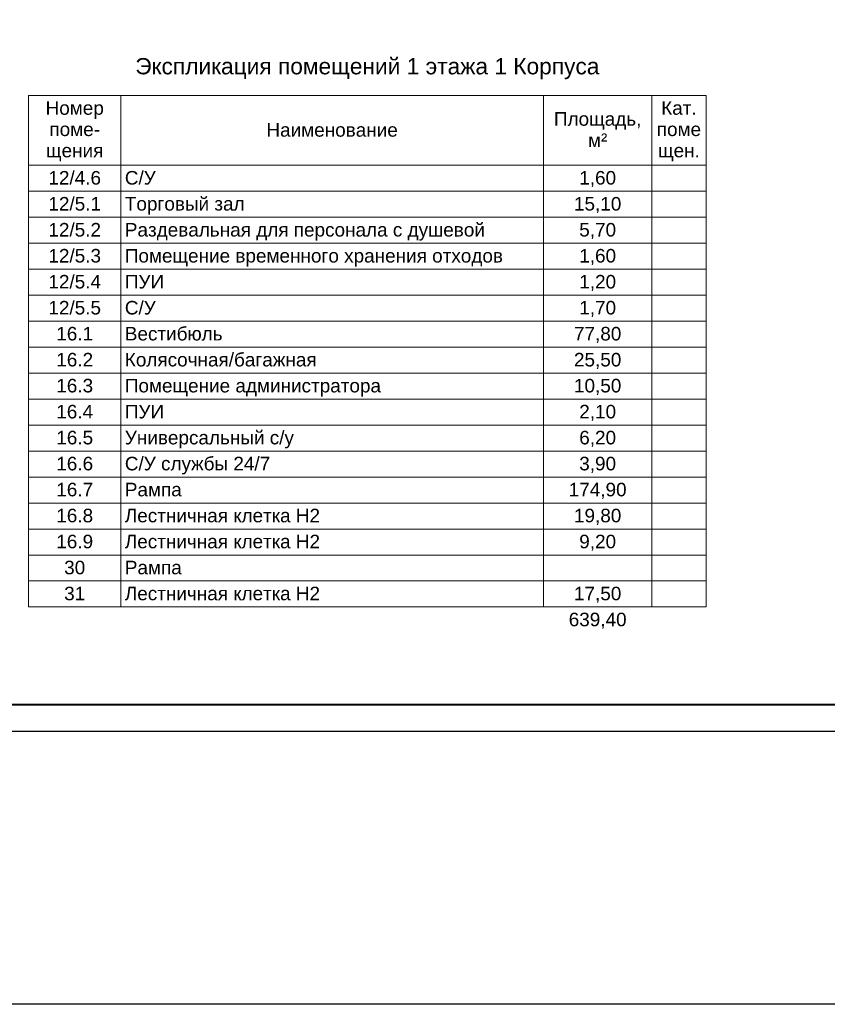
# Model space of a CAD drawing. Header units: millimetres. Extents: x 303602 to 13248484, y -10200551 to -26241.
# Tile 2 of 51: x 347490 to 362393, y -104490 to -86330. Entities that reach past the tile are written whole.
import ezdxf

# ---------------------------------------------------------------- set-up
doc = ezdxf.new("R2010")
doc.units = ezdxf.units.MM
doc.layers.get('Defpoints').update_dxf_attribs({"color": 252})
for name, color, linetype, lineweight in [('A-010-M_LINE-T', 7, 'Continuous', 18), ('RC-Извещатели_пожарные', 1, 'Continuous', 30), ('Z-000-P_SCHED', 7, 'Continuous', 20), ('Рамка', 7, 'Continuous', 18)]:
    doc.layers.add(name, color=color, linetype=linetype, lineweight=lineweight)
doc.layers.add('формат', color=250, linetype='Continuous')
doc.styles.add('Arial', font='arial.ttf', dxfattribs={"width": 0.9, "height": 699.9999999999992})
doc.styles.add('Arial_4', font='arial.ttf', dxfattribs={"height": 3})
doc.styles.add('Arial_5', font='arial.ttf', dxfattribs={"height": 2.5})

# ---------------------------------------------------------------- blocks, each defined once
blk = doc.blocks.new('*U39')
at = {"color": 0, "lineweight": 0}
blk.add_lwpolyline([(-594, 4.393872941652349e-15), (6.661338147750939e-14, 6.661338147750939e-14), (3.331937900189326e-14, 420.0000000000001), (-594.0000000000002, 420.0000000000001)], close=True, dxfattribs=at)
at = {"lineweight": 40}
blk.add_lwpolyline([(-574, 5.000000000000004), (-4.999999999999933, 5.000000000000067), (-4.999999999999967, 415.0000000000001), (-574.0000000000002, 415.0000000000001)], close=True, dxfattribs=at)
at = {"style": 'Arial', "width": 0.9, "flags": 8}
blk.add_attdef('FORMAT', (-36.87188609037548, 1.257088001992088), '', height=2.8, dxfattribs=at)

msp = doc.modelspace()

# ---------------------------------------------------------------- linework, layer by layer
at = {"layer": 'A-010-M_LINE-T'}
for p, q in [((347655.2970035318, -87728.16443133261), (347655.2970035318, -89015.70348743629)), ((347655.2970035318, -87728.16443133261), (360155.2970035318, -87728.16443133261)), ((349355.2970035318, -87728.16443133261), (349355.2970035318, -89015.70348743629)), ((357155.2970035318, -87728.16443133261), (357155.2970035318, -89015.70348743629)), ((359155.2970035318, -87728.16443133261), (359155.2970035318, -89015.70348743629)), ((360155.2970035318, -87728.16443133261), (360155.2970035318, -89015.70348743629)), ((347655.2970035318, -89015.70348743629), (347655.2970035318, -89494.88317280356)), ((349355.2970035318, -89015.70348743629), (347655.2970035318, -89015.70348743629)), ((349355.2970035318, -89015.70348743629), (347655.2970035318, -89015.70348743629)), ((349355.2970035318, -89015.70348743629), (349355.2970035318, -89494.88317280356)), ((357155.2970035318, -89015.70348743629), (349355.2970035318, -89015.70348743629)), ((357155.2970035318, -89015.70348743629), (349355.2970035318, -89015.70348743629)), ((357155.2970035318, -89015.70348743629), (357155.2970035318, -89494.88317280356)), ((359155.2970035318, -89015.70348743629), (357155.2970035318, -89015.70348743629)), ((359155.2970035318, -89015.70348743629), (357155.2970035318, -89015.70348743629)), ((359155.2970035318, -89015.70348743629), (359155.2970035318, -89494.88317280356)), ((360155.2970035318, -89015.70348743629), (359155.2970035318, -89015.70348743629)), ((360155.2970035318, -89015.70348743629), (359155.2970035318, -89015.70348743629)), ((360155.2970035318, -89015.70348743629), (360155.2970035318, -89494.88317280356)), ((349355.2970035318, -89494.88317280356), (347655.2970035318, -89494.88317280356)), ((347655.2970035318, -89494.88317280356), (347655.2970035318, -89974.06285816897)), ((357155.2970035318, -89494.88317280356), (349355.2970035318, -89494.88317280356)), ((349355.2970035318, -89494.88317280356), (349355.2970035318, -89974.06285816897)), ((359155.2970035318, -89494.88317280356), (357155.2970035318, -89494.88317280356)), ((357155.2970035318, -89494.88317280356), (357155.2970035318, -89974.06285816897)), ((360155.2970035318, -89494.88317280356), (359155.2970035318, -89494.88317280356)), ((359155.2970035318, -89494.88317280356), (359155.2970035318, -89974.06285816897)), ((360155.2970035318, -89494.88317280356), (360155.2970035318, -89974.06285816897)), ((349355.2970035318, -89974.06285816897), (347655.2970035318, -89974.06285816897)), ((347655.2970035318, -89974.06285816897), (347655.2970035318, -90453.24254353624)), ((357155.2970035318, -89974.06285816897), (349355.2970035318, -89974.06285816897)), ((349355.2970035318, -89974.06285816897), (349355.2970035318, -90453.24254353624)), ((359155.2970035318, -89974.06285816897), (357155.2970035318, -89974.06285816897)), ((357155.2970035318, -89974.06285816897), (357155.2970035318, -90453.24254353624)), ((360155.2970035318, -89974.06285816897), (359155.2970035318, -89974.06285816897)), ((359155.2970035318, -89974.06285816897), (359155.2970035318, -90453.24254353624)), ((360155.2970035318, -89974.06285816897), (360155.2970035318, -90453.24254353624)), ((349355.2970035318, -90453.24254353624), (347655.2970035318, -90453.24254353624)), ((347655.2970035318, -90453.24254353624), (347655.2970035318, -90932.42222890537)), ((357155.2970035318, -90453.24254353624), (349355.2970035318, -90453.24254353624)), ((349355.2970035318, -90453.24254353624), (349355.2970035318, -90932.42222890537)), ((359155.2970035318, -90453.24254353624), (357155.2970035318, -90453.24254353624)), ((357155.2970035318, -90453.24254353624), (357155.2970035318, -90932.42222890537)), ((360155.2970035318, -90453.24254353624), (359155.2970035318, -90453.24254353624)), ((359155.2970035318, -90453.24254353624), (359155.2970035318, -90932.42222890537)), ((360155.2970035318, -90453.24254353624), (360155.2970035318, -90932.42222890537)), ((349355.2970035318, -90932.42222890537), (347655.2970035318, -90932.42222890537)), ((347655.2970035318, -90932.42222890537), (347655.2970035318, -91411.60191427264)), ((357155.2970035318, -90932.42222890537), (349355.2970035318, -90932.42222890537)), ((349355.2970035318, -90932.42222890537), (349355.2970035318, -91411.60191427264)), ((359155.2970035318, -90932.42222890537), (357155.2970035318, -90932.42222890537)), ((357155.2970035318, -90932.42222890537), (357155.2970035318, -91411.60191427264)), ((360155.2970035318, -90932.42222890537), (359155.2970035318, -90932.42222890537)), ((359155.2970035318, -90932.42222890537), (359155.2970035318, -91411.60191427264)), ((360155.2970035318, -90932.42222890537), (360155.2970035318, -91411.60191427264)), ((349355.2970035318, -91411.60191427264), (347655.2970035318, -91411.60191427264)), ((347655.2970035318, -91411.60191427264), (347655.2970035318, -91890.78159963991)), ((357155.2970035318, -91411.60191427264), (349355.2970035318, -91411.60191427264)), ((349355.2970035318, -91411.60191427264), (349355.2970035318, -91890.78159963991)), ((359155.2970035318, -91411.60191427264), (357155.2970035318, -91411.60191427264)), ((357155.2970035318, -91411.60191427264), (357155.2970035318, -91890.78159963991)), ((360155.2970035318, -91411.60191427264), (359155.2970035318, -91411.60191427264)), ((359155.2970035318, -91411.60191427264), (359155.2970035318, -91890.78159963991)), ((360155.2970035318, -91411.60191427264), (360155.2970035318, -91890.78159963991)), ((349355.2970035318, -91890.78159963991), (347655.2970035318, -91890.78159963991)), ((347655.2970035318, -91890.78159963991), (347655.2970035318, -92369.96128500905)), ((357155.2970035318, -91890.78159963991), (349355.2970035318, -91890.78159963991)), ((349355.2970035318, -91890.78159963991), (349355.2970035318, -92369.96128500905)), ((359155.2970035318, -91890.78159963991), (357155.2970035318, -91890.78159963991)), ((357155.2970035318, -91890.78159963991), (357155.2970035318, -92369.96128500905)), ((360155.2970035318, -91890.78159963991), (359155.2970035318, -91890.78159963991)), ((359155.2970035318, -91890.78159963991), (359155.2970035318, -92369.96128500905)), ((360155.2970035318, -91890.78159963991), (360155.2970035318, -92369.96128500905)), ((349355.2970035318, -92369.96128500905), (347655.2970035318, -92369.96128500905)), ((347655.2970035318, -92369.96128500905), (347655.2970035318, -92849.14097037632)), ((357155.2970035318, -92369.96128500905), (349355.2970035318, -92369.96128500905)), ((349355.2970035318, -92369.96128500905), (349355.2970035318, -92849.14097037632)), ((359155.2970035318, -92369.96128500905), (357155.2970035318, -92369.96128500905)), ((357155.2970035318, -92369.96128500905), (357155.2970035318, -92849.14097037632)), ((360155.2970035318, -92369.96128500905), (359155.2970035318, -92369.96128500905)), ((359155.2970035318, -92369.96128500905), (359155.2970035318, -92849.14097037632)), ((360155.2970035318, -92369.96128500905), (360155.2970035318, -92849.14097037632)), ((349355.2970035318, -92849.14097037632), (347655.2970035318, -92849.14097037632)), ((347655.2970035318, -92849.14097037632), (347655.2970035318, -93328.32065574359)), ((357155.2970035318, -92849.14097037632), (349355.2970035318, -92849.14097037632)), ((349355.2970035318, -92849.14097037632), (349355.2970035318, -93328.32065574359)), ((359155.2970035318, -92849.14097037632), (357155.2970035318, -92849.14097037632)), ((357155.2970035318, -92849.14097037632), (357155.2970035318, -93328.32065574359)), ((360155.2970035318, -92849.14097037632), (359155.2970035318, -92849.14097037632)), ((359155.2970035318, -92849.14097037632), (359155.2970035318, -93328.32065574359)), ((360155.2970035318, -92849.14097037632), (360155.2970035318, -93328.32065574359)), ((349355.2970035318, -93328.32065574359), (347655.2970035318, -93328.32065574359)), ((347655.2970035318, -93328.32065574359), (347655.2970035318, -93807.50034111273)), ((357155.2970035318, -93328.32065574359), (349355.2970035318, -93328.32065574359)), ((349355.2970035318, -93328.32065574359), (349355.2970035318, -93807.50034111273)), ((359155.2970035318, -93328.32065574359), (357155.2970035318, -93328.32065574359)), ((357155.2970035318, -93328.32065574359), (357155.2970035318, -93807.50034111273)), ((360155.2970035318, -93328.32065574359), (359155.2970035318, -93328.32065574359)), ((359155.2970035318, -93328.32065574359), (359155.2970035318, -93807.50034111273)), ((360155.2970035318, -93328.32065574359), (360155.2970035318, -93807.50034111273)), ((349355.2970035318, -93807.50034111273), (347655.2970035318, -93807.50034111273)), ((347655.2970035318, -93807.50034111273), (347655.2970035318, -94286.68002648)), ((357155.2970035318, -93807.50034111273), (349355.2970035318, -93807.50034111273)), ((349355.2970035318, -93807.50034111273), (349355.2970035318, -94286.68002648)), ((359155.2970035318, -93807.50034111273), (357155.2970035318, -93807.50034111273)), ((357155.2970035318, -93807.50034111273), (357155.2970035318, -94286.68002648)), ((360155.2970035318, -93807.50034111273), (359155.2970035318, -93807.50034111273)), ((359155.2970035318, -93807.50034111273), (359155.2970035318, -94286.68002648)), ((360155.2970035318, -93807.50034111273), (360155.2970035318, -94286.68002648)), ((349355.2970035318, -94286.68002648), (347655.2970035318, -94286.68002648)), ((347655.2970035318, -94286.68002648), (347655.2970035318, -94765.85971184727)), ((357155.2970035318, -94286.68002648), (349355.2970035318, -94286.68002648)), ((349355.2970035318, -94286.68002648), (349355.2970035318, -94765.85971184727)), ((359155.2970035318, -94286.68002648), (357155.2970035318, -94286.68002648)), ((357155.2970035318, -94286.68002648), (357155.2970035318, -94765.85971184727)), ((360155.2970035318, -94286.68002648), (359155.2970035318, -94286.68002648)), ((359155.2970035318, -94286.68002648), (359155.2970035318, -94765.85971184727)), ((360155.2970035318, -94286.68002648), (360155.2970035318, -94765.85971184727)), ((349355.2970035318, -94765.85971184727), (347655.2970035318, -94765.85971184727)), ((347655.2970035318, -94765.85971184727), (347655.2970035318, -95245.03939721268)), ((357155.2970035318, -94765.85971184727), (349355.2970035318, -94765.85971184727)), ((349355.2970035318, -94765.85971184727), (349355.2970035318, -95245.03939721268)), ((359155.2970035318, -94765.85971184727), (357155.2970035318, -94765.85971184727)), ((357155.2970035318, -94765.85971184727), (357155.2970035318, -95245.03939721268)), ((360155.2970035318, -94765.85971184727), (359155.2970035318, -94765.85971184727)), ((359155.2970035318, -94765.85971184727), (359155.2970035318, -95245.03939721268)), ((360155.2970035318, -94765.85971184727), (360155.2970035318, -95245.03939721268)), ((349355.2970035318, -95245.03939721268), (347655.2970035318, -95245.03939721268)), ((347655.2970035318, -95245.03939721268), (347655.2970035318, -95724.21908257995)), ((357155.2970035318, -95245.03939721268), (349355.2970035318, -95245.03939721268)), ((349355.2970035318, -95245.03939721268), (349355.2970035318, -95724.21908257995)), ((359155.2970035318, -95245.03939721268), (357155.2970035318, -95245.03939721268)), ((357155.2970035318, -95245.03939721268), (357155.2970035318, -95724.21908257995)), ((360155.2970035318, -95245.03939721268), (359155.2970035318, -95245.03939721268)), ((359155.2970035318, -95245.03939721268), (359155.2970035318, -95724.21908257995)), ((360155.2970035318, -95245.03939721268), (360155.2970035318, -95724.21908257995)), ((349355.2970035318, -95724.21908257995), (347655.2970035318, -95724.21908257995)), ((347655.2970035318, -95724.21908257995), (347655.2970035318, -96203.39876794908)), ((357155.2970035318, -95724.21908257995), (349355.2970035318, -95724.21908257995)), ((349355.2970035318, -95724.21908257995), (349355.2970035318, -96203.39876794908)), ((359155.2970035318, -95724.21908257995), (357155.2970035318, -95724.21908257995)), ((357155.2970035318, -95724.21908257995), (357155.2970035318, -96203.39876794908)), ((360155.2970035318, -95724.21908257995), (359155.2970035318, -95724.21908257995)), ((359155.2970035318, -95724.21908257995), (359155.2970035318, -96203.39876794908)), ((360155.2970035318, -95724.21908257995), (360155.2970035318, -96203.39876794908)), ((349355.2970035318, -96203.39876794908), (347655.2970035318, -96203.39876794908)), ((347655.2970035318, -96203.39876794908), (347655.2970035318, -96682.57845331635)), ((357155.2970035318, -96203.39876794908), (349355.2970035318, -96203.39876794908)), ((349355.2970035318, -96203.39876794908), (349355.2970035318, -96682.57845331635)), ((359155.2970035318, -96203.39876794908), (357155.2970035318, -96203.39876794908)), ((357155.2970035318, -96203.39876794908), (357155.2970035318, -96682.57845331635)), ((360155.2970035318, -96203.39876794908), (359155.2970035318, -96203.39876794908)), ((359155.2970035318, -96203.39876794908), (359155.2970035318, -96682.57845331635)), ((360155.2970035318, -96203.39876794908), (360155.2970035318, -96682.57845331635)), ((349355.2970035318, -96682.57845331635), (347655.2970035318, -96682.57845331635)), ((347655.2970035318, -96682.57845331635), (347655.2970035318, -97161.75813868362)), ((357155.2970035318, -96682.57845331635), (349355.2970035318, -96682.57845331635)), ((349355.2970035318, -96682.57845331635), (349355.2970035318, -97161.75813868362)), ((359155.2970035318, -96682.57845331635), (357155.2970035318, -96682.57845331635)), ((357155.2970035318, -96682.57845331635), (357155.2970035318, -97161.75813868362)), ((360155.2970035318, -96682.57845331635), (359155.2970035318, -96682.57845331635)), ((359155.2970035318, -96682.57845331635), (359155.2970035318, -97161.75813868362)), ((360155.2970035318, -96682.57845331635), (360155.2970035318, -97161.75813868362)), ((349355.2970035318, -97161.75813868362), (347655.2970035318, -97161.75813868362)), ((357155.2970035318, -97161.75813868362), (349355.2970035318, -97161.75813868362)), ((359155.2970035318, -97161.75813868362), (357155.2970035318, -97161.75813868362)), ((360155.2970035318, -97161.75813868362), (359155.2970035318, -97161.75813868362))]:
    msp.add_line(p, q, dxfattribs=at)
at = {"layer": 'Defpoints', "color": 4}
msp.add_lwpolyline([(331023.3993003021, -57457.37243766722), (390423.3993003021, -57457.37243766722), (390423.3993003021, -99457.37243766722), (331023.3993003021, -99457.37243766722)], close=True, dxfattribs=at)
at = {"layer": 'RC-Извещатели_пожарные', "lineweight": 30}
msp.add_lwpolyline([(329285, -48338), (1052378, -48338), (1052378, -104490), (329285, -104490)], close=True, dxfattribs=at)
at = {"layer": 'Рамка'}
msp.add_lwpolyline([(333023.3993003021, -98957.37243766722), (389923.3993003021, -98957.37243766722), (389923.3993003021, -57957.37243766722), (333023.3993003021, -57957.37243766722)], close=True, dxfattribs=at)

# ---------------------------------------------------------------- block references
at = {"layer": 'формат', "xscale": 100, "yscale": 100, "zscale": 100}
msp.add_blockref('*U39', (390423.3993003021, -99457.37243766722), dxfattribs=at)

# ---------------------------------------------------------------- texts
at = {"layer": 'Z-000-P_SCHED'}
for s, insert, char_height, width, attachment_point, line_spacing_factor, style in [('Экспликация помещений 1 этажа 1 Корпуса', (353905.2970035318, -87037.91000604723), 299.9999999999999, 10224.67958630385, 2, 0.9417779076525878, 'Arial_4'), ('Номер\\Pпоме-\\Pщения', (348505.2970035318, -87833.51447516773), 250, 1285.516317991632, 2, 0.9417779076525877, 'Arial_5'), ('Кат.\\Pпоме\\Pщен.', (359655.2970035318, -87833.51447516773), 250, 979.4410041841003, 2, 0.9417779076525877, 'Arial_5'), ('Площадь,\\Pм\\fArial|b0|i0|c238|p34|;²', (358155.2970035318, -88035.60431785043), 250, 1925.213723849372, 2, 0.9417779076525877, 'Arial_5'), ('Наименование', (353255.2970035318, -88237.694160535), 250, 2895.472468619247, 2, 0.9417779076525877, 'Arial_5'), ('12/4.6', (348505.2970035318, -89121.05353126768), 250, 1163.086192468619, 2, 0.9417779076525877, 'Arial_5'), ('С/У', (349430.2970035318, -89121.05353126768), 250, 679.4871966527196, 1, 0.9417779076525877, 'Arial_5'), ('1,60', (358155.2970035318, -89121.05353126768), 250, 814.1603347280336, 2, 0.9417779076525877, 'Arial_5'), ('12/5.1', (348505.2970035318, -89600.23321663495), 250, 1163.086192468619, 2, 0.9417779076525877, 'Arial_5'), ('Торговый зал', (349430.2970035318, -89600.23321663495), 250, 2638.369205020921, 1, 0.9417779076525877, 'Arial_5'), ('15,10', (358155.2970035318, -89600.23321663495), 250, 1046.777573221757, 2, 0.9417779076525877, 'Arial_5'), ('12/5.2', (348505.2970035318, -90079.41290200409), 250, 1163.086192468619, 2, 0.9417779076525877, 'Arial_5'), ('Раздевальная для персонала с душевой', (349430.2970035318, -90079.41290200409), 250, 7921.229121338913, 1, 0.9417779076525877, 'Arial_5'), ('5,70', (358155.2970035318, -90079.41290200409), 250, 814.1603347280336, 2, 0.9417779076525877, 'Arial_5'), ('12/5.3', (348505.2970035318, -90558.59258737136), 250, 1163.086192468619, 2, 0.9417779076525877, 'Arial_5'), ('Помещение временного хранения отходов', (349430.2970035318, -90558.59258737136), 250, 8337.491548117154, 1, 0.9417779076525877, 'Arial_5'), ('1,60', (358155.2970035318, -90558.59258737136), 250, 814.1603347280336, 2, 0.9417779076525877, 'Arial_5'), ('12/5.4', (348505.2970035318, -91037.77227273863), 250, 1163.086192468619, 2, 0.9417779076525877, 'Arial_5'), ('ПУИ', (349430.2970035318, -91037.77227273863), 250, 863.1323849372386, 1, 0.9417779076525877, 'Arial_5'), ('1,20', (358155.2970035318, -91037.77227273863), 250, 814.1603347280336, 2, 0.9417779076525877, 'Arial_5'), ('12/5.5', (348505.2970035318, -91516.95195810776), 250, 1163.086192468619, 2, 0.9417779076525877, 'Arial_5'), ('С/У', (349430.2970035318, -91516.95195810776), 250, 679.4871966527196, 1, 0.9417779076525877, 'Arial_5'), ('1,70', (358155.2970035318, -91516.95195810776), 250, 814.1603347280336, 2, 0.9417779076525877, 'Arial_5'), ('16.1', (348505.2970035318, -91996.13164347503), 250, 814.1603347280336, 2, 0.9417779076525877, 'Arial_5'), ('Вестибюль', (349430.2970035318, -91996.13164347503), 250, 2151.709456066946, 1, 0.9417779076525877, 'Arial_5'), ('77,80', (358155.2970035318, -91996.13164347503), 250, 1046.777573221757, 2, 0.9417779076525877, 'Arial_5'), ('16.2', (348505.2970035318, -92475.3113288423), 250, 814.1603347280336, 2, 0.9417779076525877, 'Arial_5'), ('Колясочная/багажная', (349430.2970035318, -92475.3113288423), 250, 4229.960836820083, 1, 0.9417779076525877, 'Arial_5'), ('25,50', (358155.2970035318, -92475.3113288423), 250, 1046.777573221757, 2, 0.9417779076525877, 'Arial_5'), ('16.3', (348505.2970035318, -92954.49101420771), 250, 814.1603347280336, 2, 0.9417779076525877, 'Arial_5'), ('Помещение администратора', (349430.2970035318, -92954.49101420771), 250, 5647.089539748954, 1, 0.9417779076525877, 'Arial_5'), ('10,50', (358155.2970035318, -92954.49101420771), 250, 1046.777573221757, 2, 0.9417779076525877, 'Arial_5'), ('16.4', (348505.2970035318, -93433.67069957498), 250, 814.1603347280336, 2, 0.9417779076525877, 'Arial_5'), ('ПУИ', (349430.2970035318, -93433.67069957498), 250, 863.1323849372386, 1, 0.9417779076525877, 'Arial_5'), ('2,10', (358155.2970035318, -93433.67069957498), 250, 814.1603347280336, 2, 0.9417779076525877, 'Arial_5'), ('Универсальный с/у', (349430.2970035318, -93912.85038494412), 250, 3712.693556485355, 1, 0.9417779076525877, 'Arial_5'), ('16.5', (348505.2970035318, -93912.85038494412), 250, 814.1603347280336, 2, 0.9417779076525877, 'Arial_5'), ('6,20', (358155.2970035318, -93912.85038494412), 250, 814.1603347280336, 2, 0.9417779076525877, 'Arial_5'), ('16.6', (348505.2970035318, -94392.03007031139), 250, 814.1603347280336, 2, 0.9417779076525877, 'Arial_5'), ('С/У службы 24/7', (349430.2970035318, -94392.03007031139), 250, 3192.365523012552, 1, 0.9417779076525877, 'Arial_5'), ('3,90', (358155.2970035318, -94392.03007031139), 250, 814.1603347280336, 2, 0.9417779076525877, 'Arial_5'), ('16.7', (348505.2970035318, -94871.20975567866), 250, 814.1603347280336, 2, 0.9417779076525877, 'Arial_5'), ('Рампа', (349430.2970035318, -94871.20975567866), 250, 1257.969539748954, 1, 0.9417779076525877, 'Arial_5'), ('174,90', (358155.2970035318, -94871.20975567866), 250, 1279.394811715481, 2, 0.9417779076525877, 'Arial_5'), ('16.8', (348505.2970035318, -95350.38944104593), 250, 814.1603347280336, 2, 0.9417779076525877, 'Arial_5'), ('Лестничная клетка Н2', (349430.2970035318, -95350.38944104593), 250, 4300.358158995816, 1, 0.9417779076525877, 'Arial_5'), ('19,80', (358155.2970035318, -95350.38944104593), 250, 1046.777573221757, 2, 0.9417779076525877, 'Arial_5'), ('16.9', (348505.2970035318, -95829.56912641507), 250, 814.1603347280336, 2, 0.9417779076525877, 'Arial_5'), ('Лестничная клетка Н2', (349430.2970035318, -95829.56912641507), 250, 4300.358158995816, 1, 0.9417779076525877, 'Arial_5'), ('9,20', (358155.2970035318, -95829.56912641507), 250, 814.1603347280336, 2, 0.9417779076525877, 'Arial_5'), ('30', (348505.2970035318, -96308.74881178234), 250, 465.2344769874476, 2, 0.9417779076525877, 'Arial_5'), ('Рампа', (349430.2970035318, -96308.74881178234), 250, 1257.969539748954, 1, 0.9417779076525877, 'Arial_5'), ('31', (348505.2970035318, -96787.92849714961), 250, 465.2344769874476, 2, 0.9417779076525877, 'Arial_5'), ('Лестничная клетка Н2', (349430.2970035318, -96787.92849714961), 250, 4300.358158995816, 1, 0.9417779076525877, 'Arial_5'), ('17,50', (358155.2970035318, -96787.92849714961), 250, 1046.777573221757, 2, 0.9417779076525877, 'Arial_5'), ('639,40', (358155.2970035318, -97267.10818251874), 250, 1279.394811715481, 2, 0.9417779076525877, 'Arial_5')]:
    msp.add_mtext(s, dxfattribs=dict(at, insert=insert, char_height=char_height, width=width, attachment_point=attachment_point, line_spacing_factor=line_spacing_factor, style=style))

doc.saveas('drawing.dxf')
